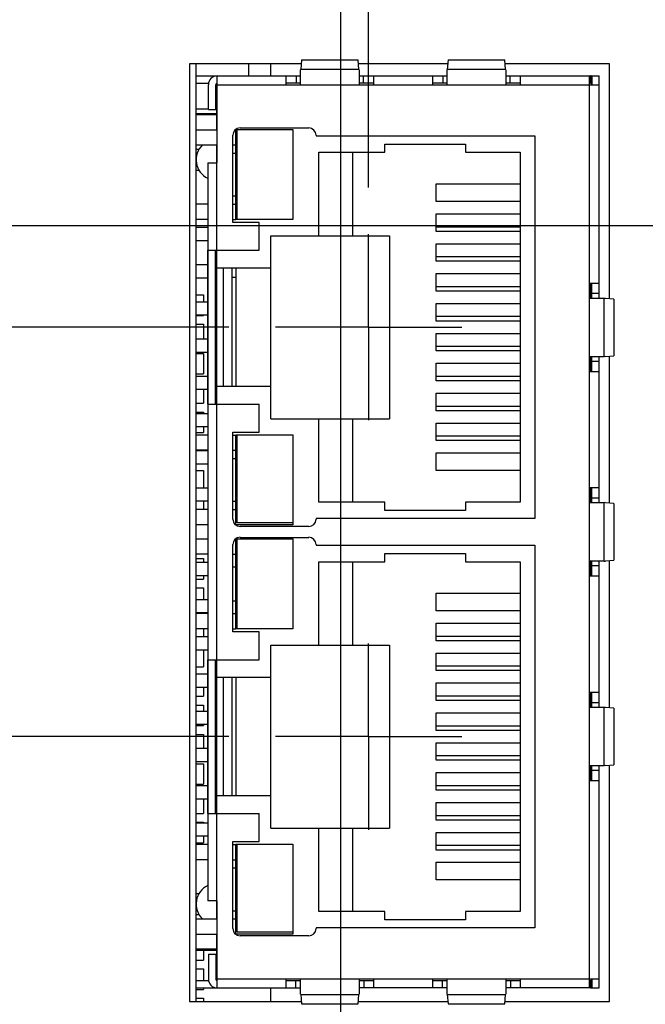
# Model space of a CAD drawing. Header units: inches. Extents: x 0 to 34, y 0 to 22.
# Tile 96 of 103: x 21.35 to 22.19, y 15.944 to 17.267. Entities that reach past the tile are written whole.
import ezdxf

# ---------------------------------------------------------------- set-up
doc = ezdxf.new("R2010")
doc.units = ezdxf.units.IN
doc.header["$LTSCALE"] = 1.87
doc.header["$MEASUREMENT"] = 0
doc.linetypes.add('CENTER', pattern=[0.6, 0.375, -0.075, 0.075, -0.075])
doc.layers.get('0').update_dxf_attribs({"linetype": 'CONTINUOUS'})
doc.layers.add('02___PRT_ALL_AXES', color=7, linetype='CONTINUOUS')
doc.layers.add('DIMENSIONS', color=7, linetype='CONTINUOUS')
doc.styles.get("Standard").update_dxf_attribs({"font": 'txt', "width": 0.8})
doc.dimstyles.new('DIMSTYLE_1', dxfattribs={"dimtxt": 0.125, "dimasz": 0.18, "dimexe": 0.18, "dimexo": 0.0625, "dimgap": 0.09, "dimtad": 0, "dimtih": 1, "dimtoh": 1, "dimdec": 3, "dimzin": 4, "dimdsep": 46, "dimtxsty": 'STANDARD', "dimblk": '_FILLED', "dimblk1": '_FILLED', "dimblk2": '_FILLED', "dimcen": 0.09, "dimadec": 0, "dimazin": 0, "dimtp": 0.01, "dimtm": 0.01, "dimtfac": 1, "dimtdec": 3, "dimtofl": 0, "dimtmove": 0, "dimatfit": 3, "dimldrblk": '_FILLED', "dimfxl": 1, "dimtolj": 1, "dimtzin": 4, "dimarcsym": 0})

# ---------------------------------------------------------------- blocks, each defined once
blk = doc.blocks.new('_FILLED')
at = {"color": 0, "linetype": 'BYBLOCK'}
blk.add_solid([(0, 0), (-1, 0.1736), (-1, -0.1736)], dxfattribs=at)
blk = doc.blocks.new('*D12')
at = {"layer": 'DIMENSIONS', "color": 2, "linetype": 'CONTINUOUS'}
for p, q in [((18.6728, 17.8483), (18.6728, 18.2083)), ((21.2876, 17.8483), (18.5478, 17.8483)), ((19.2981, 16.8535), (18.5478, 16.8535)), ((18.6728, 16.8535), (18.6728, 16.4935)), ((21.6308, 16.8535), (19.5218, 16.8535))]:
    blk.add_line(p, q, dxfattribs=at)
at = {"layer": 'DIMENSIONS', "color": 2, "linetype": 'CONTINUOUS', "xscale": 0.18, "yscale": 0.18, "zscale": 0.18}
for p, rotation in [((18.6728, 17.8483), 270), ((18.6728, 16.8535), 90)]:
    blk.add_blockref('_FILLED', p, dxfattribs=dict(at, rotation=rotation))
at = {"layer": 'DIMENSIONS', "color": 2, "linetype": 'CONTINUOUS', "insert": (18.5228, 17.42), "char_height": 0.125, "width": 0.7, "attachment_point": 2, "line_spacing_factor": 0.9}
blk.add_mtext('.995\\P[25.27]', dxfattribs=at)
blk = doc.blocks.new('*D13')
at = {"layer": 'DIMENSIONS', "color": 2, "linetype": 'CONTINUOUS'}
for p, q in [((21.2876, 17.8483), (17.7978, 17.8483)), ((17.9228, 17.8483), (17.9228, 17.0809)), ((17.9228, 16.3034), (17.9228, 16.6434)), ((21.6308, 16.3034), (17.7978, 16.3034))]:
    blk.add_line(p, q, dxfattribs=at)
at = {"layer": 'DIMENSIONS', "color": 2, "linetype": 'CONTINUOUS', "xscale": 0.18, "yscale": 0.18, "zscale": 0.18}
for p, rotation in [((17.9228, 17.8483), 90), ((17.9228, 16.3034), 270)]:
    blk.add_blockref('_FILLED', p, dxfattribs=dict(at, rotation=rotation))
at = {"layer": 'DIMENSIONS', "color": 2, "linetype": 'CONTINUOUS', "insert": (17.8228, 17.0184), "char_height": 0.125, "width": 0.7, "attachment_point": 2, "line_spacing_factor": 0.9}
blk.add_mtext('1.545\\P[39.24]', dxfattribs=at)
blk = doc.blocks.new('*D14')
at = {"layer": 'DIMENSIONS', "color": 2, "linetype": 'CONTINUOUS'}
for p, q in [((20.2348, 17.7687), (20.2348, 19.4733)), ((21.8183, 18.6864), (21.8183, 19.4733)), ((20.2348, 19.3483), (19.8748, 19.3483)), ((21.8183, 19.3483), (22.1783, 19.3483)), ((21.8183, 17.0411), (21.8183, 18.4955))]:
    blk.add_line(p, q, dxfattribs=at)
at = {"layer": 'DIMENSIONS', "color": 2, "linetype": 'CONTINUOUS', "xscale": 0.18, "yscale": 0.18, "zscale": 0.18}
blk.add_blockref('_FILLED', (20.2348, 19.3483), dxfattribs=at)
at = {"layer": 'DIMENSIONS', "color": 2, "linetype": 'CONTINUOUS', "xscale": 0.18, "yscale": 0.18, "zscale": 0.18, "rotation": 180}
blk.add_blockref('_FILLED', (21.8183, 19.3483), dxfattribs=at)
at = {"layer": 'DIMENSIONS', "color": 2, "linetype": 'CONTINUOUS', "insert": (21.0061, 19.4108), "char_height": 0.125, "width": 1.325, "attachment_point": 2, "line_spacing_factor": 0.9}
blk.add_mtext('1.584{\\Ftxt.shx;\\W1.000000;\\H0.125000; }[40.22]', dxfattribs=at)
blk = doc.blocks.new('*D18')
at = {"layer": 'DIMENSIONS', "color": 2, "linetype": 'CONTINUOUS'}
for p, q in [((20.2348, 17.7687), (20.2348, 20.2233)), ((22.4442, 17.1773), (22.4442, 20.2233)), ((20.2348, 20.0983), (19.8748, 20.0983)), ((22.4442, 20.0983), (22.8042, 20.0983))]:
    blk.add_line(p, q, dxfattribs=at)
at = {"layer": 'DIMENSIONS', "color": 2, "linetype": 'CONTINUOUS', "xscale": 0.18, "yscale": 0.18, "zscale": 0.18}
blk.add_blockref('_FILLED', (20.2348, 20.0983), dxfattribs=at)
at = {"layer": 'DIMENSIONS', "color": 2, "linetype": 'CONTINUOUS', "xscale": 0.18, "yscale": 0.18, "zscale": 0.18, "rotation": 180}
blk.add_blockref('_FILLED', (22.4442, 20.0983), dxfattribs=at)
at = {"layer": 'DIMENSIONS', "color": 2, "linetype": 'CONTINUOUS', "insert": (21.3778, 20.1608), "char_height": 0.125, "width": 1.325, "attachment_point": 2, "line_spacing_factor": 0.9}
blk.add_mtext('2.209{\\Ftxt.shx;\\W1.000000;\\H0.125000; }[56.12]', dxfattribs=at)
blk = doc.blocks.new('*D19')
at = {"layer": 'DIMENSIONS', "color": 2, "linetype": 'CONTINUOUS'}
for p, q in [((19.4228, 17.8483), (19.4228, 18.2083)), ((21.2876, 17.8483), (19.2978, 17.8483)), ((22.2566, 16.9897), (19.2978, 16.9897)), ((19.4228, 16.9897), (19.4228, 16.6297))]:
    blk.add_line(p, q, dxfattribs=at)
at = {"layer": 'DIMENSIONS', "color": 2, "linetype": 'CONTINUOUS', "xscale": 0.18, "yscale": 0.18, "zscale": 0.18}
for p, rotation in [((19.4228, 17.8483), 270), ((19.4228, 16.9897), 90)]:
    blk.add_blockref('_FILLED', p, dxfattribs=dict(at, rotation=rotation))
at = {"layer": 'DIMENSIONS', "color": 2, "linetype": 'CONTINUOUS', "insert": (19.2728, 17.6256), "char_height": 0.125, "width": 0.7, "attachment_point": 2, "line_spacing_factor": 0.9}
blk.add_mtext('.859\\P[21.81]', dxfattribs=at)
blk = doc.blocks.new('*D20')
at = {"layer": 'DIMENSIONS', "color": 2, "linetype": 'CONTINUOUS'}
for p, q in [((17.9228, 15.6175), (17.9228, 15.9775)), ((21.5935, 15.6175), (17.7978, 15.6175)), ((21.2876, 14.3826), (17.7978, 14.3826)), ((17.9228, 14.3826), (17.9228, 14.0226))]:
    blk.add_line(p, q, dxfattribs=at)
at = {"layer": 'DIMENSIONS', "color": 2, "linetype": 'CONTINUOUS', "xscale": 0.18, "yscale": 0.18, "zscale": 0.18}
for p, rotation in [((17.9228, 15.6175), 270), ((17.9228, 14.3826), 90)]:
    blk.add_blockref('_FILLED', p, dxfattribs=dict(at, rotation=rotation))
at = {"layer": 'DIMENSIONS', "color": 2, "linetype": 'CONTINUOUS', "insert": (17.8228, 15.3928), "char_height": 0.125, "width": 0.7, "attachment_point": 2, "line_spacing_factor": 0.9}
blk.add_mtext('1.235\\P[31.37]', dxfattribs=at)
blk = doc.blocks.new('*D21')
at = {"layer": 'DIMENSIONS', "color": 2, "linetype": 'CONTINUOUS'}
for p, q in [((20.2348, 17.7687), (20.2348, 18.7233)), ((21.7811, 15.8051), (21.7811, 18.7233)), ((20.2348, 18.5983), (19.8748, 18.5983)), ((21.7811, 18.5983), (22.1411, 18.5983))]:
    blk.add_line(p, q, dxfattribs=at)
at = {"layer": 'DIMENSIONS', "color": 2, "linetype": 'CONTINUOUS', "xscale": 0.18, "yscale": 0.18, "zscale": 0.18}
blk.add_blockref('_FILLED', (20.2348, 18.5983), dxfattribs=at)
at = {"layer": 'DIMENSIONS', "color": 2, "linetype": 'CONTINUOUS', "xscale": 0.18, "yscale": 0.18, "zscale": 0.18, "rotation": 180}
blk.add_blockref('_FILLED', (21.7811, 18.5983), dxfattribs=at)
at = {"layer": 'DIMENSIONS', "color": 2, "linetype": 'CONTINUOUS', "insert": (21.0587, 18.6608), "char_height": 0.125, "width": 1.325, "attachment_point": 2, "line_spacing_factor": 0.9}
blk.add_mtext('1.546{\\Ftxt.shx;\\W1.000000;\\H0.125000; }[39.28]', dxfattribs=at)

msp = doc.modelspace()

# ---------------------------------------------------------------- linework, layer by layer
at = {"color": 7, "linetype": 'CONTINUOUS'}
for p, q in [((21.7282, 17.2126), (21.7272, 17.1997)), ((21.7282, 17.2126), (21.8045, 17.2126)), ((21.8055, 17.1997), (21.8045, 17.2126)), ((21.9251, 17.2126), (21.924, 17.1997)), ((21.9251, 17.2126), (22.0012, 17.2126)), ((22.0023, 17.1997), (22.0012, 17.2126)), ((21.5781, 17.2075), (21.5781, 15.9475)), ((21.7278, 17.2075), (21.5781, 17.2075)), ((21.5868, 15.9475), (21.5868, 17.2075)), ((21.6576, 17.1911), (21.6576, 17.2075)), ((21.6871, 17.1911), (21.6871, 17.2075)), ((21.727, 17.1793), (21.727, 17.1995)), ((21.727, 17.1995), (21.7272, 17.1995)), ((21.8055, 17.1997), (21.7272, 17.1997)), ((21.9247, 17.2075), (21.8049, 17.2075)), ((21.8055, 17.1995), (21.8055, 17.1997)), ((21.8055, 17.1995), (21.8057, 17.1995)), ((21.8057, 17.1995), (21.8057, 17.1793)), ((21.9238, 17.1793), (21.9238, 17.1995)), ((21.9238, 17.1995), (21.924, 17.1995)), ((22.0023, 17.1997), (21.924, 17.1997)), ((22.1421, 17.2075), (22.0017, 17.2075)), ((22.0023, 17.1995), (22.0023, 17.1997)), ((22.0023, 17.1995), (22.0026, 17.1995)), ((22.0026, 17.1995), (22.0026, 17.1793)), ((22.1421, 16.8918), (22.1421, 17.2075)), ((21.5868, 17.1911), (21.727, 17.1911)), ((21.6151, 17.0742), (21.6151, 17.1911)), ((21.7073, 17.1911), (21.7073, 17.1793)), ((21.7211, 17.1911), (21.7211, 17.1812)), ((21.8057, 17.1911), (21.9238, 17.1911)), ((21.8116, 17.1812), (21.8116, 17.1911)), ((21.8254, 17.1793), (21.8254, 17.1911)), ((21.9041, 17.1911), (21.9041, 17.1793)), ((21.9179, 17.1911), (21.9179, 17.1812)), ((22.0026, 17.1911), (22.1163, 17.1911)), ((22.0085, 17.1812), (22.0085, 17.1911)), ((22.0222, 17.1793), (22.0222, 17.1911)), ((22.1144, 17.1911), (22.1144, 15.9659)), ((22.1163, 17.1911), (22.1163, 17.1812)), ((22.1183, 17.1909), (22.1167, 17.1812)), ((22.1183, 17.1911), (22.1183, 17.1793)), ((22.1183, 17.1911), (22.1281, 17.1911)), ((22.1281, 16.8927), (22.1281, 17.1911)), ((21.5868, 17.1812), (21.6035, 17.1812)), ((21.6033, 17.1458), (21.6033, 17.1793)), ((21.6132, 17.1458), (21.6132, 17.1793)), ((21.6144, 17.1188), (21.6144, 17.1783)), ((21.6144, 17.1783), (21.6151, 17.1783)), ((21.6151, 17.1793), (22.1281, 17.1793)), ((21.727, 17.1812), (21.7073, 17.1812)), ((21.8254, 17.1812), (21.8057, 17.1812)), ((21.9238, 17.1812), (21.9041, 17.1812)), ((22.0222, 17.1812), (22.0026, 17.1812)), ((22.1163, 17.1812), (22.1144, 17.1812)), ((21.5868, 17.147), (21.6033, 17.147)), ((21.6033, 17.1458), (21.6132, 17.1458)), ((21.6132, 17.147), (21.6144, 17.147)), ((21.5868, 17.1405), (21.6144, 17.1405)), ((21.6144, 17.1388), (21.5868, 17.1388)), ((21.5868, 17.1188), (21.6151, 17.1188)), ((21.6395, 17.1188), (21.64, 17.1188)), ((21.64, 16.9982), (21.64, 17.119)), ((21.64, 17.119), (21.7167, 17.119)), ((21.6419, 16.9982), (21.6419, 17.119)), ((21.6459, 17.1212), (21.738, 17.1212)), ((21.7167, 17.119), (21.7167, 16.9982)), ((21.636, 16.9942), (21.636, 17.1114)), ((21.7478, 17.1114), (21.7478, 17.1106)), ((21.7478, 17.1106), (22.0415, 17.1106)), ((22.0415, 17.1106), (22.0415, 16.5964)), ((21.5868, 17.0984), (21.6151, 17.0984)), ((21.5868, 17.0929), (21.5909, 17.0929)), ((21.6144, 16.0586), (21.6144, 17.0984)), ((21.636, 17.0984), (21.64, 17.0984)), ((21.84, 17.0885), (21.84, 17.0995)), ((21.84, 17.0995), (21.9486, 17.0995)), ((21.9486, 17.0995), (21.9486, 17.0885)), ((21.6144, 17.0873), (21.6151, 17.0873)), ((21.636, 17.0873), (21.64, 17.0873)), ((21.7518, 16.9765), (21.7518, 17.0885)), ((21.7518, 17.0885), (21.84, 17.0885)), ((21.797, 17.0885), (21.797, 16.9765)), ((21.9486, 17.0885), (22.0218, 17.0885)), ((22.0218, 17.0885), (22.0218, 16.6184)), ((21.6026, 17.0742), (21.6026, 16.0828)), ((21.6026, 17.0742), (21.6151, 17.0742)), ((21.5909, 17.0641), (21.5868, 17.0641)), ((21.9092, 17.0224), (21.9092, 17.046)), ((21.9092, 17.046), (22.0218, 17.046)), ((21.636, 17.0299), (21.64, 17.0299)), ((21.6026, 17.0188), (21.5868, 17.0188)), ((21.636, 17.0188), (21.64, 17.0188)), ((22.0218, 17.0224), (21.9092, 17.0224)), ((21.9092, 16.9822), (21.9092, 17.0058)), ((21.9092, 17.0058), (22.0218, 17.0058)), ((21.6026, 16.9984), (21.5868, 16.9984)), ((21.6026, 16.9873), (21.5868, 16.9873)), ((21.636, 16.9984), (21.64, 16.9984)), ((21.6714, 16.9942), (21.636, 16.9942)), ((21.7167, 16.9982), (21.64, 16.9982)), ((21.6714, 16.9568), (21.6714, 16.9942)), ((22.0218, 16.9881), (21.9092, 16.9881)), ((21.6872, 16.7305), (21.6872, 16.9765)), ((21.6872, 16.9765), (21.8463, 16.9765)), ((21.8463, 16.9765), (21.8463, 16.7305)), ((22.0218, 16.9822), (21.9092, 16.9822)), ((21.6026, 16.9696), (21.5868, 16.9696)), ((21.9092, 16.9421), (21.9092, 16.9657)), ((21.9092, 16.9657), (22.0218, 16.9657)), ((21.6027, 16.7501), (21.6027, 16.9568)), ((21.6027, 16.9568), (21.6714, 16.9568)), ((21.6124, 16.9568), (21.6124, 16.7501)), ((22.0218, 16.948), (21.9092, 16.948)), ((21.6026, 16.9373), (21.5868, 16.9373)), ((21.6144, 16.9373), (21.6124, 16.9373)), ((21.6144, 16.9332), (21.6872, 16.9332)), ((21.6231, 16.9332), (21.6231, 16.7738)), ((21.6352, 16.7738), (21.6352, 16.9332)), ((21.64, 16.9332), (21.64, 16.7738)), ((22.0218, 16.9421), (21.9092, 16.9421)), ((21.6026, 16.9196), (21.5868, 16.9196)), ((21.6144, 16.9196), (21.6124, 16.9196)), ((21.6352, 16.9206), (21.64, 16.9206)), ((21.9092, 16.9019), (21.9092, 16.9255)), ((21.9092, 16.9255), (22.0218, 16.9255)), ((22.0218, 16.9078), (21.9092, 16.9078)), ((22.1281, 16.9123), (22.1144, 16.9123)), ((22.1163, 16.9123), (22.1163, 16.8927)), ((22.1183, 16.8927), (22.1183, 16.9123)), ((21.5868, 16.897), (21.5966, 16.897)), ((21.5966, 16.897), (21.5966, 16.8873)), ((22.0218, 16.9019), (21.9092, 16.9019)), ((22.1281, 16.8986), (22.1183, 16.8986)), ((21.6026, 16.8873), (21.5868, 16.8873)), ((21.6144, 16.8873), (21.6124, 16.8873)), ((21.9092, 16.8618), (21.9092, 16.8854)), ((21.9092, 16.8854), (22.0218, 16.8854)), ((22.1144, 16.8927), (22.1348, 16.8927)), ((22.1348, 16.8139), (22.1348, 16.8927)), ((22.1348, 16.8927), (22.1367, 16.8925)), ((22.1367, 16.8925), (22.1367, 16.8923)), ((22.1477, 16.8914), (22.1367, 16.8923)), ((22.1477, 16.8914), (22.1477, 16.8152)), ((21.6026, 16.8696), (21.5868, 16.8696)), ((21.5868, 16.8694), (21.5966, 16.8694)), ((21.5966, 16.8696), (21.5966, 16.8694)), ((21.6144, 16.8696), (21.6124, 16.8696)), ((22.0218, 16.8677), (21.9092, 16.8677)), ((21.5868, 16.8576), (21.5966, 16.8576)), ((21.5966, 16.8576), (21.5966, 16.8373)), ((22.0218, 16.8618), (21.9092, 16.8618)), ((21.9092, 16.8216), (21.9092, 16.8452)), ((21.9092, 16.8452), (22.0218, 16.8452)), ((21.6026, 16.8373), (21.5868, 16.8373)), ((21.6144, 16.8373), (21.6124, 16.8373)), ((22.0218, 16.8275), (21.9092, 16.8275)), ((21.6026, 16.8196), (21.5868, 16.8196)), ((21.5868, 16.8182), (21.5966, 16.8182)), ((21.5966, 16.8182), (21.5966, 16.7907)), ((21.6144, 16.8196), (21.6124, 16.8196)), ((22.0218, 16.8216), (21.9092, 16.8216)), ((22.1348, 16.8139), (22.1144, 16.8139)), ((22.1163, 16.8139), (22.1163, 16.7942)), ((22.1183, 16.7942), (22.1183, 16.8139)), ((22.1281, 16.6179), (22.1281, 16.8139)), ((22.1367, 16.8141), (22.1348, 16.8139)), ((22.1367, 16.8143), (22.1477, 16.8152)), ((22.1367, 16.8143), (22.1367, 16.8141)), ((22.1421, 16.617), (22.1421, 16.8148)), ((21.9092, 16.7814), (21.9092, 16.8051)), ((21.9092, 16.8051), (22.0218, 16.8051)), ((22.1183, 16.808), (22.1281, 16.808)), ((21.5868, 16.7907), (21.5966, 16.7907)), ((21.6026, 16.7873), (21.5868, 16.7873)), ((21.6144, 16.7873), (21.6124, 16.7873)), ((22.0218, 16.7873), (21.9092, 16.7873)), ((22.1144, 16.7942), (22.1281, 16.7942)), ((22.0218, 16.7814), (21.9092, 16.7814)), ((21.6026, 16.7696), (21.5868, 16.7696)), ((21.5966, 16.7696), (21.5966, 16.7513)), ((21.6144, 16.7696), (21.6124, 16.7696)), ((21.6872, 16.7738), (21.6144, 16.7738)), ((21.9092, 16.7413), (21.9092, 16.7649)), ((21.9092, 16.7649), (22.0218, 16.7649)), ((21.5868, 16.7513), (21.5966, 16.7513)), ((21.6027, 16.7501), (21.6714, 16.7501)), ((21.6714, 16.7127), (21.6714, 16.7501)), ((21.5868, 16.7395), (21.5966, 16.7395)), ((21.6026, 16.7373), (21.5868, 16.7373)), ((21.5966, 16.7395), (21.5966, 16.7373)), ((22.0218, 16.7472), (21.9092, 16.7472)), ((22.0218, 16.7413), (21.9092, 16.7413)), ((21.6872, 16.7305), (21.8463, 16.7305)), ((21.7518, 16.6184), (21.7518, 16.7305)), ((21.797, 16.7305), (21.797, 16.6184)), ((21.9092, 16.7011), (21.9092, 16.7247)), ((21.9092, 16.7247), (22.0218, 16.7247)), ((21.6026, 16.7196), (21.5868, 16.7196)), ((21.5868, 16.7119), (21.5966, 16.7119)), ((21.6026, 16.7086), (21.5868, 16.7086)), ((21.5966, 16.7196), (21.5966, 16.7119)), ((21.636, 16.5956), (21.636, 16.7127)), ((21.636, 16.7127), (21.6714, 16.7127)), ((21.636, 16.7086), (21.64, 16.7086)), ((21.64, 16.5879), (21.64, 16.7088)), ((21.64, 16.7088), (21.7167, 16.7088)), ((21.6419, 16.5907), (21.6419, 16.7088)), ((21.7167, 16.7088), (21.7167, 16.5879)), ((22.0218, 16.707), (21.9092, 16.707)), ((22.0218, 16.7011), (21.9092, 16.7011)), ((21.6026, 16.6881), (21.5868, 16.6881)), ((21.6026, 16.6873), (21.5868, 16.6873)), ((21.5966, 16.6881), (21.5966, 16.6873)), ((21.636, 16.6881), (21.64, 16.6881)), ((21.9092, 16.661), (21.9092, 16.6846)), ((21.9092, 16.6846), (22.0218, 16.6846)), ((21.6026, 16.6696), (21.5868, 16.6696)), ((21.636, 16.6771), (21.64, 16.6771)), ((21.5868, 16.6608), (21.5966, 16.6608)), ((21.5966, 16.6608), (21.5966, 16.6373)), ((22.0218, 16.661), (21.9092, 16.661)), ((21.6026, 16.6373), (21.5868, 16.6373)), ((22.1281, 16.6375), (22.1144, 16.6375)), ((22.1163, 16.6375), (22.1163, 16.6179)), ((22.1183, 16.6179), (22.1183, 16.6375)), ((21.6026, 16.6196), (21.5868, 16.6196)), ((21.5966, 16.6196), (21.5966, 16.6086)), ((21.636, 16.6196), (21.64, 16.6196)), ((21.84, 16.6184), (21.7518, 16.6184)), ((21.84, 16.6074), (21.84, 16.6184)), ((21.9486, 16.6184), (21.9486, 16.6074)), ((22.0218, 16.6184), (21.9486, 16.6184)), ((22.1144, 16.6179), (22.1348, 16.6179)), ((22.1281, 16.6238), (22.1183, 16.6238)), ((22.1348, 16.5391), (22.1348, 16.6179)), ((22.1367, 16.6177), (22.1348, 16.6179)), ((22.1367, 16.6175), (22.1367, 16.6177)), ((22.1477, 16.6166), (22.1367, 16.6175)), ((22.1477, 16.6166), (22.1477, 16.5404)), ((21.6026, 16.6086), (21.5868, 16.6086)), ((21.636, 16.6086), (21.64, 16.6086)), ((21.9486, 16.6074), (21.84, 16.6074)), ((21.7167, 16.5907), (21.6419, 16.5907)), ((21.7478, 16.5964), (21.7478, 16.5956)), ((22.0415, 16.5964), (21.7478, 16.5964)), ((21.6026, 16.5881), (21.5868, 16.5881)), ((21.6395, 16.5881), (21.64, 16.5881)), ((21.7167, 16.5879), (21.64, 16.5879)), ((21.738, 16.5858), (21.6459, 16.5858)), ((21.6026, 16.5688), (21.5868, 16.5688)), ((21.6395, 16.5688), (21.64, 16.5688)), ((21.64, 16.4482), (21.64, 16.569)), ((21.64, 16.569), (21.7167, 16.569)), ((21.6419, 16.4482), (21.6419, 16.569)), ((21.6459, 16.5712), (21.738, 16.5712)), ((21.7167, 16.569), (21.7167, 16.4482)), ((21.636, 16.4442), (21.636, 16.5614)), ((21.7478, 16.5614), (21.7478, 16.5606)), ((21.7478, 16.5606), (22.0415, 16.5606)), ((21.84, 16.5385), (21.84, 16.5495)), ((21.84, 16.5495), (21.9486, 16.5495)), ((21.9486, 16.5495), (21.9486, 16.5385)), ((22.0415, 16.5606), (22.0415, 16.0464)), ((21.6026, 16.5484), (21.5868, 16.5484)), ((21.5868, 16.5426), (21.5966, 16.5426)), ((21.6026, 16.5373), (21.5868, 16.5373)), ((21.5966, 16.5426), (21.5966, 16.5373)), ((21.636, 16.5484), (21.64, 16.5484)), ((21.7518, 16.4265), (21.7518, 16.5385)), ((21.7518, 16.5385), (21.84, 16.5385)), ((21.797, 16.5385), (21.797, 16.4265)), ((21.9486, 16.5385), (22.0218, 16.5385)), ((22.0218, 16.5385), (22.0218, 16.0684)), ((22.1348, 16.5391), (22.1144, 16.5391)), ((22.1163, 16.5391), (22.1163, 16.5194)), ((22.1183, 16.5194), (22.1183, 16.5391)), ((22.1281, 16.3431), (22.1281, 16.5391)), ((22.1348, 16.5391), (22.1367, 16.5393)), ((22.1367, 16.5395), (22.1477, 16.5404)), ((22.1367, 16.5393), (22.1367, 16.5395)), ((22.1421, 16.3422), (22.1421, 16.54)), ((21.636, 16.5315), (21.64, 16.5315)), ((22.1183, 16.5332), (22.1281, 16.5332)), ((21.6026, 16.5196), (21.5868, 16.5196)), ((21.5868, 16.5151), (21.5966, 16.5151)), ((21.5966, 16.5196), (21.5966, 16.5151)), ((22.1144, 16.5194), (22.1281, 16.5194)), ((21.5868, 16.5033), (21.5966, 16.5033)), ((21.5966, 16.5033), (21.5966, 16.4873)), ((21.6026, 16.4873), (21.5868, 16.4873)), ((21.636, 16.4857), (21.64, 16.4857)), ((21.9092, 16.4724), (21.9092, 16.496)), ((21.9092, 16.496), (22.0218, 16.496)), ((22.0218, 16.4724), (21.9092, 16.4724)), ((21.6026, 16.4696), (21.5868, 16.4696)), ((21.6026, 16.4688), (21.5868, 16.4688)), ((21.636, 16.4688), (21.64, 16.4688)), ((21.6026, 16.4484), (21.5868, 16.4484)), ((21.5966, 16.4484), (21.5966, 16.4373)), ((21.636, 16.4484), (21.64, 16.4484)), ((21.6714, 16.4442), (21.636, 16.4442)), ((21.7167, 16.4482), (21.64, 16.4482)), ((21.6714, 16.4068), (21.6714, 16.4442)), ((21.9092, 16.4322), (21.9092, 16.4558)), ((21.9092, 16.4558), (22.0218, 16.4558)), ((21.6026, 16.4373), (21.5868, 16.4373)), ((22.0218, 16.4381), (21.9092, 16.4381)), ((22.0218, 16.4322), (21.9092, 16.4322)), ((21.6026, 16.4196), (21.5868, 16.4196)), ((21.5966, 16.4196), (21.5966, 16.397)), ((21.6872, 16.1805), (21.6872, 16.4265)), ((21.6872, 16.4265), (21.8463, 16.4265)), ((21.8463, 16.4265), (21.8463, 16.1805)), ((21.6027, 16.2001), (21.6027, 16.4068)), ((21.6027, 16.4068), (21.6714, 16.4068)), ((21.6124, 16.4068), (21.6124, 16.2001)), ((21.9092, 16.3921), (21.9092, 16.4157)), ((21.9092, 16.4157), (22.0218, 16.4157)), ((21.5868, 16.397), (21.5966, 16.397)), ((22.0218, 16.398), (21.9092, 16.398)), ((22.0218, 16.3921), (21.9092, 16.3921)), ((21.6026, 16.3873), (21.5868, 16.3873)), ((21.6144, 16.3873), (21.6124, 16.3873)), ((21.6144, 16.3832), (21.6872, 16.3832)), ((21.6231, 16.3832), (21.6231, 16.2238)), ((21.6352, 16.2238), (21.6352, 16.3832)), ((21.64, 16.3832), (21.64, 16.2238)), ((21.6026, 16.3696), (21.5868, 16.3696)), ((21.5966, 16.3696), (21.5966, 16.3576)), ((21.6144, 16.3696), (21.6124, 16.3696)), ((21.9092, 16.3519), (21.9092, 16.3755)), ((21.9092, 16.3755), (22.0218, 16.3755)), ((21.5868, 16.3576), (21.5966, 16.3576)), ((22.0218, 16.3578), (21.9092, 16.3578)), ((22.0218, 16.3519), (21.9092, 16.3519)), ((22.1281, 16.3627), (22.1144, 16.3627)), ((22.1163, 16.3627), (22.1163, 16.3431)), ((22.1183, 16.3431), (22.1183, 16.3627)), ((21.5868, 16.3458), (21.5966, 16.3458)), ((21.5966, 16.3458), (21.5966, 16.3373)), ((22.1144, 16.3431), (22.1348, 16.3431)), ((22.1281, 16.349), (22.1183, 16.349)), ((22.1348, 16.3431), (22.1367, 16.3429)), ((22.1348, 16.2643), (22.1348, 16.3431)), ((22.1367, 16.3429), (22.1367, 16.3427)), ((22.1477, 16.3417), (22.1367, 16.3427)), ((22.1477, 16.3417), (22.1477, 16.2656)), ((21.6026, 16.3373), (21.5868, 16.3373)), ((21.6144, 16.3373), (21.6124, 16.3373)), ((21.9092, 16.3118), (21.9092, 16.3354)), ((21.9092, 16.3354), (22.0218, 16.3354)), ((21.6026, 16.3196), (21.5868, 16.3196)), ((21.5868, 16.3182), (21.5966, 16.3182)), ((21.5966, 16.3196), (21.5966, 16.3182)), ((21.6144, 16.3196), (21.6124, 16.3196)), ((22.0218, 16.3177), (21.9092, 16.3177)), ((22.0218, 16.3118), (21.9092, 16.3118)), ((21.5868, 16.3064), (21.5966, 16.3064)), ((21.5966, 16.3064), (21.5966, 16.2873)), ((21.6026, 16.2873), (21.5868, 16.2873)), ((21.6144, 16.2873), (21.6124, 16.2873)), ((21.9092, 16.2716), (21.9092, 16.2952)), ((21.9092, 16.2952), (22.0218, 16.2952)), ((22.0218, 16.2775), (21.9092, 16.2775)), ((22.0218, 16.2716), (21.9092, 16.2716)), ((21.6026, 16.2696), (21.5868, 16.2696)), ((21.5868, 16.2671), (21.5966, 16.2671)), ((21.5966, 16.2671), (21.5966, 16.2395)), ((21.6144, 16.2696), (21.6124, 16.2696)), ((22.1348, 16.2643), (22.1144, 16.2643)), ((22.1163, 16.2643), (22.1163, 16.2446)), ((22.1183, 16.2446), (22.1183, 16.2643)), ((22.1183, 16.2584), (22.1281, 16.2584)), ((22.1281, 15.9659), (22.1281, 16.2643)), ((22.1367, 16.2645), (22.1348, 16.2643)), ((22.1367, 16.2647), (22.1477, 16.2656)), ((22.1367, 16.2647), (22.1367, 16.2645)), ((22.1421, 15.9475), (22.1421, 16.2651)), ((21.9092, 16.2551), (22.0218, 16.2551)), ((21.9092, 16.2314), (21.9092, 16.2551)), ((21.5868, 16.2395), (21.5966, 16.2395)), ((21.6026, 16.2373), (21.5868, 16.2373)), ((21.6144, 16.2373), (21.6124, 16.2373)), ((22.0218, 16.2373), (21.9092, 16.2373)), ((22.1144, 16.2446), (22.1281, 16.2446)), ((21.6026, 16.2196), (21.5868, 16.2196)), ((21.5966, 16.2196), (21.5966, 16.2001)), ((21.6144, 16.2196), (21.6124, 16.2196)), ((21.6872, 16.2238), (21.6144, 16.2238)), ((22.0218, 16.2314), (21.9092, 16.2314)), ((21.9092, 16.2149), (22.0218, 16.2149)), ((21.9092, 16.1913), (21.9092, 16.2149)), ((21.5868, 16.2001), (21.5966, 16.2001)), ((21.6027, 16.2001), (21.6714, 16.2001)), ((21.6714, 16.1627), (21.6714, 16.2001)), ((22.0218, 16.1972), (21.9092, 16.1972)), ((21.5868, 16.1883), (21.5966, 16.1883)), ((21.6026, 16.1873), (21.5868, 16.1873)), ((21.5966, 16.1883), (21.5966, 16.1873)), ((21.6872, 16.1805), (21.8463, 16.1805)), ((21.7518, 16.0684), (21.7518, 16.1805)), ((21.797, 16.1805), (21.797, 16.0684)), ((22.0218, 16.1913), (21.9092, 16.1913)), ((21.6026, 16.1696), (21.5868, 16.1696)), ((21.5966, 16.1696), (21.5966, 16.1608)), ((21.9092, 16.1747), (22.0218, 16.1747)), ((21.9092, 16.1511), (21.9092, 16.1747)), ((21.5868, 16.1608), (21.5966, 16.1608)), ((21.6026, 16.1586), (21.5868, 16.1586)), ((21.636, 16.0456), (21.636, 16.1627)), ((21.636, 16.1627), (21.6714, 16.1627)), ((21.636, 16.1586), (21.64, 16.1586)), ((21.64, 16.0379), (21.64, 16.1588)), ((21.64, 16.1588), (21.7167, 16.1588)), ((21.6419, 16.0407), (21.6419, 16.1588)), ((21.7167, 16.1588), (21.7167, 16.0379)), ((22.0218, 16.157), (21.9092, 16.157)), ((22.0218, 16.1511), (21.9092, 16.1511)), ((21.6026, 16.1381), (21.5868, 16.1381)), ((21.636, 16.1381), (21.64, 16.1381)), ((21.636, 16.1271), (21.64, 16.1271)), ((21.9092, 16.1346), (22.0218, 16.1346)), ((21.9092, 16.111), (21.9092, 16.1346)), ((22.0218, 16.111), (21.9092, 16.111)), ((21.5868, 16.0929), (21.5909, 16.0929)), ((21.6151, 16.0828), (21.6026, 16.0828)), ((21.6151, 15.9659), (21.6151, 16.0828)), ((21.5909, 16.0641), (21.5868, 16.0641)), ((21.6144, 16.0696), (21.6151, 16.0696)), ((21.636, 16.0696), (21.64, 16.0696)), ((21.84, 16.0684), (21.7518, 16.0684)), ((21.84, 16.0574), (21.84, 16.0684)), ((22.0218, 16.0684), (21.9486, 16.0684)), ((21.9486, 16.0684), (21.9486, 16.0574)), ((21.5868, 16.0586), (21.6151, 16.0586)), ((21.636, 16.0586), (21.64, 16.0586)), ((22.0415, 16.0464), (21.7478, 16.0464)), ((21.7478, 16.0464), (21.7478, 16.0456)), ((21.9486, 16.0574), (21.84, 16.0574)), ((21.5868, 16.0381), (21.6151, 16.0381)), ((21.6144, 15.9787), (21.6144, 16.0381)), ((21.6395, 16.0381), (21.64, 16.0381)), ((21.7167, 16.0379), (21.64, 16.0379)), ((21.7167, 16.0407), (21.6419, 16.0407)), ((21.738, 16.0358), (21.6459, 16.0358)), ((21.5868, 16.0182), (21.6144, 16.0182)), ((21.5868, 16.0165), (21.6144, 16.0165)), ((21.5966, 16.0165), (21.5966, 16.0033)), ((21.6033, 16.0112), (21.6033, 15.9777)), ((21.6033, 16.0112), (21.6132, 16.0112)), ((21.6132, 16.0112), (21.6132, 15.9777)), ((21.5868, 16.0033), (21.5966, 16.0033)), ((21.5868, 15.9915), (21.5966, 15.9915)), ((21.5966, 15.9915), (21.5966, 15.9757)), ((21.5868, 15.9757), (21.6035, 15.9757)), ((21.6151, 15.9787), (21.6144, 15.9787)), ((22.1281, 15.9777), (21.6151, 15.9777)), ((21.7073, 15.9777), (21.7073, 15.9659)), ((21.7073, 15.9757), (21.727, 15.9757)), ((21.7202, 15.9757), (21.7202, 15.9659)), ((21.727, 15.9574), (21.727, 15.9777)), ((21.8057, 15.9777), (21.8057, 15.9574)), ((21.8057, 15.9757), (21.8254, 15.9757)), ((21.8125, 15.9659), (21.8125, 15.9757)), ((21.8254, 15.9659), (21.8254, 15.9777)), ((21.9041, 15.9777), (21.9041, 15.9659)), ((21.9041, 15.9757), (21.9238, 15.9757)), ((21.917, 15.9757), (21.917, 15.9659)), ((21.9238, 15.9574), (21.9238, 15.9777)), ((22.0026, 15.9777), (22.0026, 15.9574)), ((22.0026, 15.9757), (22.0222, 15.9757)), ((22.0093, 15.9659), (22.0093, 15.9757)), ((22.0222, 15.9659), (22.0222, 15.9777)), ((22.1144, 15.9757), (22.1163, 15.9757)), ((22.1163, 15.9757), (22.1163, 15.9659)), ((22.1167, 15.9758), (22.1183, 15.9661)), ((22.1183, 15.9777), (22.1183, 15.9659)), ((21.5868, 15.9659), (21.727, 15.9659)), ((21.5868, 15.9639), (21.5966, 15.9639)), ((21.5966, 15.9659), (21.5966, 15.9639)), ((21.6871, 15.9475), (21.6871, 15.9659)), ((21.7272, 15.9574), (21.727, 15.9574)), ((21.7272, 15.9574), (21.7272, 15.9573)), ((21.7272, 15.9572), (21.8055, 15.9572)), ((21.7272, 15.9572), (21.7282, 15.9444)), ((21.8045, 15.9444), (21.8055, 15.9572)), ((21.8057, 15.9574), (21.8055, 15.9574)), ((21.9238, 15.9659), (21.8057, 15.9659)), ((21.9238, 15.9574), (21.924, 15.9574)), ((21.924, 15.9574), (21.924, 15.9573)), ((21.924, 15.9572), (22.0023, 15.9572)), ((21.924, 15.9572), (21.9251, 15.9444)), ((22.0012, 15.9444), (22.0023, 15.9572)), ((22.0023, 15.9574), (22.0026, 15.9574)), ((22.1163, 15.9659), (22.0026, 15.9659)), ((22.1183, 15.9659), (22.1281, 15.9659)), ((21.5781, 15.9475), (21.7279, 15.9475)), ((21.5868, 15.9521), (21.5966, 15.9521)), ((21.5966, 15.9521), (21.5966, 15.9475)), ((21.7282, 15.9444), (21.8045, 15.9444)), ((21.8047, 15.9475), (21.9249, 15.9475)), ((21.9251, 15.9444), (22.0012, 15.9444)), ((22.0015, 15.9475), (22.1421, 15.9475))]:
    msp.add_line(p, q, dxfattribs=at)
for centre, radius, start, end in [((21.8044, 17.1962), 0.0773, 177.3852, 177.5408), ((21.9926, 17.1964), 0.0687, 177.1927, 177.368), ((21.6151, 17.1793), 0.0118, 90, 180), ((22.1163, 17.1793), 0.0118, 80.4059, 90), ((21.6151, 17.1793), 0.00197, 90, 180), ((22.1163, 17.1793), 0.00197, 0, 90), ((21.6459, 17.1114), 0.00984, 90, 180), ((21.738, 17.1114), 0.00984, 0, 90), ((21.6144, 17.0785), 0.0276, 133.7519, 244.59), ((21.6459, 16.5956), 0.00984, 180, 270), ((21.738, 16.5956), 0.00984, 270, 360), ((21.6459, 16.5614), 0.00984, 90, 180), ((21.738, 16.5614), 0.00984, 0, 90), ((21.6144, 16.0785), 0.0276, 115.4101, 226.2482), ((21.6459, 16.0456), 0.00984, 180, 270), ((21.738, 16.0456), 0.00984, 270, 360), ((21.6151, 15.9777), 0.0118, 180, 270), ((21.6151, 15.9777), 0.00197, 180, 270), ((22.1163, 15.9777), 0.00197, 270, 360), ((21.7282, 15.9608), 0.0773, 357.3852, 357.5408), ((21.9337, 15.9606), 0.0687, 357.1927, 357.368), ((22.1163, 15.9777), 0.0118, 270, 279.5941)]:
    msp.add_arc(centre, radius, start, end, dxfattribs=at)
for points in [[(21.8055, 17.1997), (21.8055, 17.1997), (21.8055, 17.1997), (21.8055, 17.1997)], [(22.0023, 17.1997), (22.0023, 17.1997), (22.0023, 17.1997), (22.0023, 17.1997)], [(21.7272, 15.9573), (21.7272, 15.9573), (21.7272, 15.9573), (21.7272, 15.9572)], [(21.924, 15.9573), (21.924, 15.9573), (21.924, 15.9573), (21.924, 15.9572)]]:
    msp.add_open_spline(points, degree=3, dxfattribs=at)
at = {"layer": '02___PRT_ALL_AXES', "color": 7, "linetype": 'CENTER'}
for p, q in [((21.8183, 16.8535), (21.8183, 16.9786)), ((21.8183, 16.8535), (21.6933, 16.8535)), ((21.8183, 16.8535), (21.8183, 16.7285)), ((21.8183, 16.8535), (21.9434, 16.8535)), ((21.8183, 16.3034), (21.8183, 16.4284)), ((21.8183, 16.3034), (21.6933, 16.3034)), ((21.8183, 16.3034), (21.8183, 16.1784)), ((21.8183, 16.3034), (21.9434, 16.3034))]:
    msp.add_line(p, q, dxfattribs=at)

# ---------------------------------------------------------------- dimensions: what is measured, and where the dimension line sits
at = {"layer": 'DIMENSIONS', "color": 2, "linetype": 'CONTINUOUS'}
for base, p1, p2, picture, middle in [((22.4442, 20.0983), (20.2348, 17.7687), (22.4442, 17.1773), '*D18', (21.2278, 20.0983)), ((21.81834, 19.34835), (20.2348, 17.76873), (21.81834, 17.04107), '*D14', (20.85613, 19.34835)), ((21.7811, 18.5983), (20.2348, 17.7687), (21.7811, 15.8051), '*D21', (20.9087, 18.5983))]:
    dim = msp.add_linear_dim(base=base, p1=p1, p2=p2, dimstyle='DIMSTYLE_1', dxfattribs=at)
    dim.commit()
    dim.dimension.update_dxf_attribs({"geometry": picture, "text_midpoint": middle, "dimtype": 160})
for base, p1, p2, angle, picture, middle in [((18.6728, 16.8535), (21.2876, 17.8483), (21.6308, 16.8535), 270, '*D12', (18.5478, 17.2637)), ((19.4228, 17.8483), (22.2566, 16.9897), (21.2876, 17.8483), 90, '*D19', (19.2978, 17.4693)), ((17.9228, 17.8483), (21.6308, 16.3034), (21.2876, 17.8483), 90, '*D13', (17.7728, 16.8622)), ((17.9228, 14.3826), (21.5935, 15.6175), (21.2876, 14.3826), 270, '*D20', (17.7728, 15.2365))]:
    dim = msp.add_linear_dim(base=base, p1=p1, p2=p2, angle=angle, dimstyle='DIMSTYLE_1', dxfattribs=at)
    dim.commit()
    dim.dimension.update_dxf_attribs({"geometry": picture, "text_midpoint": middle, "dimtype": 160})

doc.saveas('drawing.dxf')
